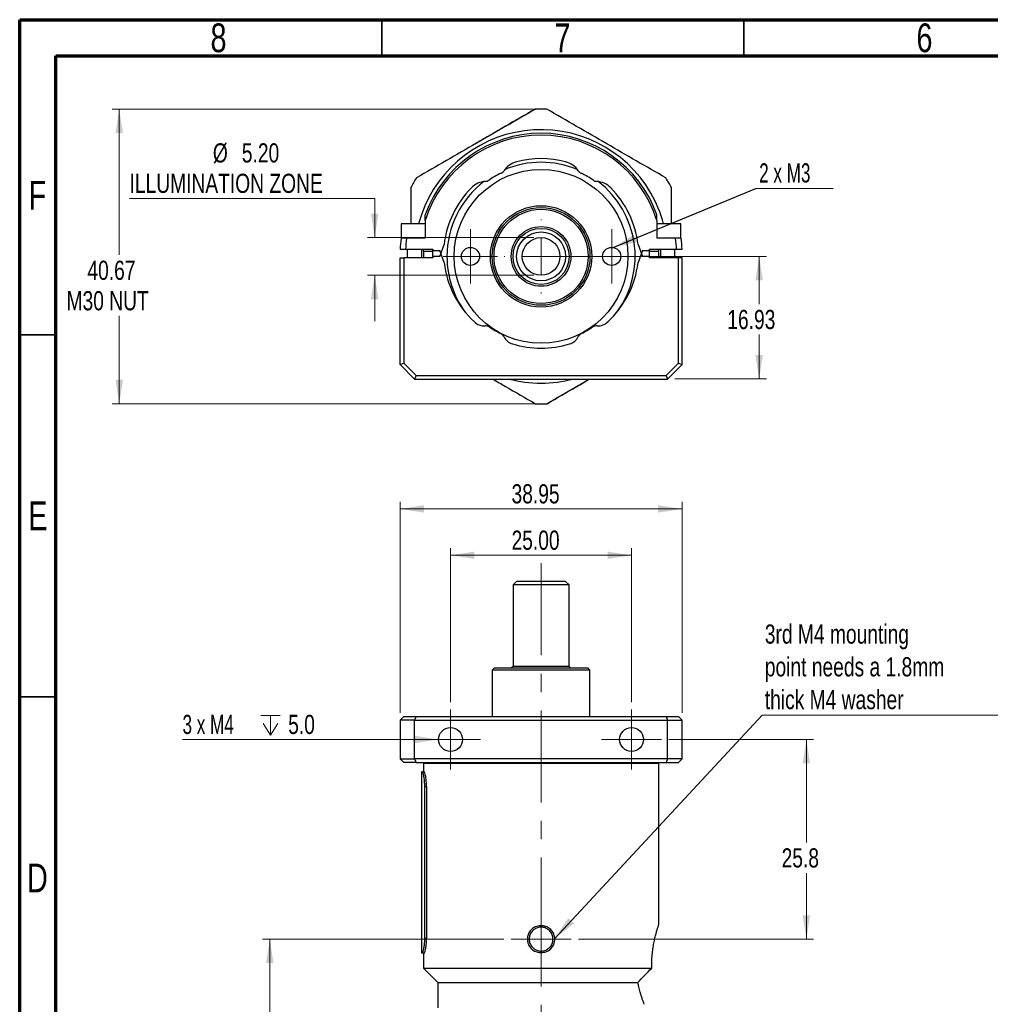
# Model space of a CAD drawing. Header units: millimetres. Extents: x 15 to 415, y 5 to 292.
# Tile 13 of 32: x 15 to 149, y 156 to 292. Entities that reach past the tile are written whole.
import ezdxf

# ---------------------------------------------------------------- set-up
doc = ezdxf.new("R2010")
doc.units = ezdxf.units.MM
doc.linetypes.add('CENTERX2', pattern=[20.32, 12.7, -2.54, 2.54, -2.54])
doc.styles.add('SLDTEXTSTYLE0', font='TXT', dxfattribs={"width": 0.75})
doc.styles.add('SLDTEXTSTYLE4', font='TXT', dxfattribs={"width": 0.666667})
doc.dimstyles.new('SLDDIMSTYLE0', dxfattribs={"dimtxt": 2.645833, "dimasz": 3.302, "dimexe": 0, "dimexo": 0.0625, "dimgap": 0.661458, "dimtad": 0, "dimtih": 1, "dimtoh": 1, "dimrnd": 1e-09, "dimzin": 4, "dimdsep": 46, "dimtxsty": 'SLDTEXTSTYLE0', "dimsah": 1, "dimcen": 0.09, "dimadec": 0, "dimazin": 1, "dimtfac": 1, "dimtmove": 0, "dimatfit": 0, "dimfxl": 1, "dimfrac": 2, "dimtolj": 1, "dimtzin": 12, "dimarcsym": 0})
doc.dimstyles.new('SLDDIMSTYLE1', dxfattribs={"dimtxt": 2.645833, "dimasz": 3.302, "dimexe": 0, "dimexo": 0.0625, "dimgap": 0.661458, "dimtad": 0, "dimtih": 1, "dimtoh": 1, "dimrnd": 1e-09, "dimzin": 4, "dimdsep": 46, "dimtxsty": 'SLDTEXTSTYLE0', "dimsah": 1, "dimcen": 0.09, "dimadec": 0, "dimazin": 1, "dimtfac": 1, "dimtofl": 0, "dimtmove": 0, "dimatfit": 3, "dimfxl": 1, "dimfrac": 2, "dimtolj": 1, "dimtzin": 12, "dimarcsym": 0})
doc.dimstyles.new('SLDDIMSTYLE2', dxfattribs={"dimtxt": 2.645833, "dimasz": 3.302, "dimexe": 0, "dimexo": 0.0625, "dimgap": 0.661458, "dimtad": 1, "dimrnd": 1e-09, "dimzin": 4, "dimdsep": 46, "dimtxsty": 'SLDTEXTSTYLE0', "dimsah": 1, "dimcen": 0.09, "dimadec": 0, "dimazin": 1, "dimtfac": 1, "dimtofl": 0, "dimtmove": 0, "dimatfit": 3, "dimfxl": 1, "dimfrac": 2, "dimtolj": 1, "dimtzin": 12, "dimarcsym": 0})
doc.dimstyles.new('SLDDIMSTYLE3', dxfattribs={"dimtxt": 2.645833, "dimasz": 3.302, "dimexe": 0, "dimexo": 0.0625, "dimgap": 0.661458, "dimtad": 1, "dimrnd": 1e-09, "dimzin": 12, "dimdsep": 46, "dimtxsty": 'SLDTEXTSTYLE0', "dimsah": 1, "dimcen": 0.09, "dimadec": 0, "dimazin": 3, "dimtfac": 1, "dimtofl": 0, "dimtmove": 0, "dimatfit": 3, "dimfxl": 1, "dimfrac": 2, "dimtolj": 1, "dimtzin": 12, "dimarcsym": 0})
doc.dimstyles.new('SLDDIMSTYLE4', dxfattribs={"dimtxt": 0.18, "dimasz": 3.302, "dimexe": 0, "dimexo": 0.0625, "dimgap": 0, "dimtad": 0, "dimtih": 1, "dimtoh": 1, "dimdec": 0, "dimrnd": 1e-09, "dimzin": 0, "dimdsep": 46, "dimtxsty": 'Standard', "dimsah": 1, "dimcen": 0.09, "dimadec": 0, "dimazin": 0, "dimtfac": 3.302, "dimtdec": 0, "dimtofl": 0, "dimtmove": 0, "dimatfit": 3, "dimfxl": 1, "dimfrac": 2, "dimtolj": 1, "dimtzin": 0, "dimarcsym": 0})
doc.dimstyles.new('SLDDIMSTYLE5', dxfattribs={"dimtxt": 2.645833, "dimasz": 3.302, "dimexe": 0, "dimexo": 0.0625, "dimgap": 0.661458, "dimtad": 0, "dimtih": 1, "dimtoh": 1, "dimrnd": 1e-09, "dimzin": 12, "dimdsep": 46, "dimtxsty": 'SLDTEXTSTYLE0', "dimsah": 1, "dimcen": 0.09, "dimadec": 0, "dimazin": 3, "dimtfac": 1, "dimtofl": 0, "dimtmove": 0, "dimatfit": 3, "dimfxl": 1, "dimfrac": 2, "dimtolj": 1, "dimtzin": 12, "dimarcsym": 0})
doc.dimstyles.new('SLDDIMSTYLE7', dxfattribs={"dimtxt": 2.645833, "dimasz": 3.302, "dimexe": 0, "dimexo": 0.0625, "dimgap": 0.661458, "dimtad": 1, "dimrnd": 1e-09, "dimzin": 12, "dimdsep": 46, "dimtxsty": 'SLDTEXTSTYLE0', "dimblk1": 'NONE', "dimsah": 1, "dimcen": 0, "dimadec": 0, "dimazin": 3, "dimtfac": 1, "dimtmove": 0, "dimatfit": 3, "dimldrblk": 'NONE', "dimfxl": 1, "dimfrac": 2, "dimtolj": 1, "dimtzin": 12, "dimarcsym": 0})

# ---------------------------------------------------------------- blocks, each defined once
blk = doc.blocks.new('_D_4')
at = {"color": 7, "linetype": 'Continuous', "lineweight": 0}
for p, q in [((86.79, 279.65), (27.75, 279.65)), ((28.75, 279.65), (28.75, 259.52)), ((28.75, 238.98), (28.75, 251.11)), ((86.79, 238.98), (27.75, 238.98))]:
    blk.add_line(p, q, dxfattribs=at)
at = {"color": 7, "linetype": 'Continuous', "lineweight": 18}
for points in [[(28.75, 279.65), (28.24, 276.35), (29.26, 276.35)], [(28.75, 238.98), (29.26, 242.28), (28.24, 242.28)]]:
    blk.add_solid(points, dxfattribs=at)
at = {"color": 7, "linetype": 'Continuous', "lineweight": 18, "char_height": 2.646, "attachment_point": 1, "style": 'SLDTEXTSTYLE0'}
for s, insert in [('40.67', (24.35, 258.72)), ('M30 NUT', (21.47, 254.52))]:
    blk.add_mtext(s, dxfattribs=dict(at, insert=insert))
blk = doc.blocks.new('_D_5')
at = {"color": 7, "linetype": 'Continuous', "lineweight": 0}
for p, q in [((88.01, 259.32), (118.13, 259.32)), ((117.13, 259.32), (117.13, 252.72)), ((117.13, 242.39), (117.13, 248.52)), ((105.48, 242.39), (118.13, 242.39))]:
    blk.add_line(p, q, dxfattribs=at)
at = {"color": 7, "linetype": 'Continuous', "lineweight": 18}
for points in [[(117.13, 259.32), (116.62, 256.01), (117.64, 256.01)], [(117.13, 242.39), (117.64, 245.69), (116.62, 245.69)]]:
    blk.add_solid(points, dxfattribs=at)
at = {"color": 7, "linetype": 'Continuous', "lineweight": 18, "insert": (112.73, 251.93), "char_height": 2.646, "attachment_point": 1, "style": 'SLDTEXTSTYLE0'}
blk.add_mtext('16.93', dxfattribs=at)
blk = doc.blocks.new('_D_6')
at = {"color": 7, "linetype": 'Continuous', "lineweight": 0}
for p, q in [((30.17, 267.32), (64.03, 267.32)), ((64.03, 267.32), (64.03, 261.92)), ((86.01, 261.92), (63.03, 261.92)), ((86.01, 256.72), (63.03, 256.72)), ((64.03, 256.72), (64.03, 250.37))]:
    blk.add_line(p, q, dxfattribs=at)
at = {"color": 7, "linetype": 'Continuous', "lineweight": 18}
for points in [[(64.03, 261.92), (64.54, 265.22), (63.52, 265.22)], [(64.03, 256.72), (63.52, 253.41), (64.54, 253.41)]]:
    blk.add_solid(points, dxfattribs=at)
at = {"color": 7, "linetype": 'Continuous', "lineweight": 18, "attachment_point": 1, "style": 'SLDTEXTSTYLE0'}
for s, insert, char_height in [('%%c', (41.68, 274.93), 2.646), ('5.20', (45.68, 274.93), 2.646), ('ILLUMINATION ZONE', (30.17, 270.73), 2.6458)]:
    blk.add_mtext(s, dxfattribs=dict(at, insert=insert, char_height=char_height))
blk = doc.blocks.new('SW_NOTE_0_6')
at = {"color": 0, "linetype": 'Continuous', "lineweight": 0}
blk.add_line((10.68, 0), (0, 0), dxfattribs=at)
at = {"color": 0, "linetype": 'Continuous', "lineweight": 0, "insert": (0.47, 3.45), "char_height": 2.646, "attachment_point": 1, "style": 'SLDTEXTSTYLE4'}
blk.add_mtext('2 x M3', dxfattribs=at)
blk = doc.blocks.new('SW_CENTERMARKSYMBOL_0')
at = {"color": 0, "linetype": 'Continuous', "lineweight": 18}
for p, q in [((0, 2.5), (0, 3.75)), ((0, 0), (0, 2.5)), ((-2.5, 0), (-3.75, 0)), ((0, 0), (-2.5, 0)), ((0, 0), (0, -2.5)), ((0, 0), (2.5, 0)), ((2.5, 0), (3.75, 0)), ((0, -2.5), (0, -3.75))]:
    blk.add_line(p, q, dxfattribs=at)
blk = doc.blocks.new('SW_CENTERMARKSYMBOL_1')
at = {"color": 0, "linetype": 'Continuous', "lineweight": 18}
for p, q in [((0, 2.5), (0, 3.75)), ((0, 0), (0, 2.5)), ((-2.5, 0), (-3.75, 0)), ((0, 0), (-2.5, 0)), ((0, 0), (0, -2.5)), ((0, 0), (2.5, 0)), ((2.5, 0), (3.75, 0)), ((0, -2.5), (0, -3.75))]:
    blk.add_line(p, q, dxfattribs=at)
blk = doc.blocks.new('SW_CENTERMARKSYMBOL_2')
at = {"color": 0, "linetype": 'Continuous', "lineweight": 18}
for p, q in [((0, 5), (0, 5.1)), ((0, 0), (0, 2.5)), ((-5, 0), (-5.1, 0)), ((0, 0), (-2.5, 0)), ((0, 0), (0, -2.5)), ((0, 0), (2.5, 0)), ((5, 0), (5.1, 0)), ((0, -5), (0, -5.1))]:
    blk.add_line(p, q, dxfattribs=at)
blk = doc.blocks.new('_D_7')
at = {"color": 7, "linetype": 'Continuous', "lineweight": 0}
for p, q in [((67.54, 196.3), (67.54, 225.45)), ((67.54, 224.45), (106.48, 224.45)), ((106.48, 196.3), (106.48, 225.45))]:
    blk.add_line(p, q, dxfattribs=at)
at = {"color": 7, "linetype": 'Continuous', "lineweight": 18}
for points in [[(67.54, 224.45), (70.84, 223.94), (70.84, 224.96)], [(106.48, 224.45), (103.18, 224.96), (103.18, 223.94)]]:
    blk.add_solid(points, dxfattribs=at)
at = {"color": 7, "linetype": 'Continuous', "lineweight": 18, "insert": (82.93, 227.86), "char_height": 2.646, "attachment_point": 1, "style": 'SLDTEXTSTYLE0'}
blk.add_mtext('38.95', dxfattribs=at)
blk = doc.blocks.new('_D_8')
at = {"color": 7, "linetype": 'Continuous', "lineweight": 0}
for p, q in [((74.51, 197.76), (74.51, 219.05)), ((99.51, 197.76), (99.51, 219.05)), ((74.51, 218.05), (99.51, 218.05))]:
    blk.add_line(p, q, dxfattribs=at)
at = {"color": 7, "linetype": 'Continuous', "lineweight": 18}
for points in [[(74.51, 218.05), (77.81, 217.55), (77.81, 218.56)], [(99.51, 218.05), (96.21, 218.56), (96.21, 217.55)]]:
    blk.add_solid(points, dxfattribs=at)
at = {"color": 7, "linetype": 'Continuous', "lineweight": 18, "insert": (82.93, 221.46), "char_height": 2.646, "attachment_point": 1, "style": 'SLDTEXTSTYLE0'}
blk.add_mtext('25.00', dxfattribs=at)
blk = doc.blocks.new('_D_9')
at = {"color": 7, "linetype": 'Continuous', "lineweight": 0}
for p, q in [((104.66, 192.61), (124.65, 192.61)), ((123.65, 192.61), (123.65, 178.38)), ((123.65, 165.05), (123.65, 174.18)), ((92.16, 165.05), (124.65, 165.05))]:
    blk.add_line(p, q, dxfattribs=at)
at = {"color": 7, "linetype": 'Continuous', "lineweight": 18}
for points in [[(123.65, 192.61), (123.14, 189.31), (124.16, 189.31)], [(123.65, 165.05), (124.16, 168.35), (123.14, 168.35)]]:
    blk.add_solid(points, dxfattribs=at)
at = {"color": 7, "linetype": 'Continuous', "lineweight": 18, "insert": (120.23, 177.59), "char_height": 2.646, "attachment_point": 1, "style": 'SLDTEXTSTYLE0'}
blk.add_mtext('25.8', dxfattribs=at)
blk = doc.blocks.new('_D_10')
at = {"color": 7, "linetype": 'Continuous', "lineweight": 0}
for p, q in [((81.86, 165.05), (48.54, 165.05)), ((49.54, 165.05), (49.54, 135.1)), ((49.54, 112.05), (49.54, 130.9)), ((72.01, 112.05), (48.54, 112.05))]:
    blk.add_line(p, q, dxfattribs=at)
at = {"color": 7, "linetype": 'Continuous', "lineweight": 18}
for points in [[(49.54, 165.05), (49.03, 161.75), (50.05, 161.75)], [(49.54, 112.05), (50.05, 115.35), (49.03, 115.35)]]:
    blk.add_solid(points, dxfattribs=at)
at = {"color": 7, "linetype": 'Continuous', "lineweight": 18, "insert": (45.14, 134.31), "char_height": 2.646, "attachment_point": 1, "style": 'SLDTEXTSTYLE0'}
blk.add_mtext('53.00', dxfattribs=at)
blk = doc.blocks.new('SW_SYMBOL_HOLE_DEPTH')
at = {"color": 0, "linetype": 'Continuous', "lineweight": 18}
for p, q in [((0, 875), (800, 875)), ((400, 875), (400, 75)), ((100, 555), (400, 75)), ((700, 555), (400, 75))]:
    blk.add_line(p, q, dxfattribs=at)
blk = doc.blocks.new('_D_14')
at = {"color": 7, "linetype": 'Continuous', "lineweight": 0}
for q in [(37.49, 192.61), (76.16, 192.61)]:
    blk.add_line((72.86, 192.61), q, dxfattribs=at)
at = {"color": 7, "linetype": 'Continuous', "lineweight": 18}
blk.add_solid([(72.86, 192.61), (69.56, 193.12), (69.56, 192.11)], dxfattribs=at)
at = {"color": 7, "linetype": 'Continuous', "lineweight": 18, "xscale": 0.0033796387, "yscale": 0.0033796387, "zscale": 0.0033796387}
blk.add_blockref('SW_SYMBOL_HOLE_DEPTH', (48.29, 192.97), dxfattribs=at)
at = {"color": 7, "linetype": 'Continuous', "lineweight": 18, "char_height": 2.646, "attachment_point": 1}
for s, insert, style in [('3 x M4', (37.49, 196.02), 'SLDTEXTSTYLE4'), ('5.0', (52.08, 196.02), 'SLDTEXTSTYLE0')]:
    blk.add_mtext(s, dxfattribs=dict(at, insert=insert, style=style))
blk = doc.blocks.new('_None')
blk = doc.blocks.new('SW_NOTE_0_7')
at = {"color": 0, "linetype": 'Continuous', "lineweight": 0}
blk.add_line((36, 0), (0, 0), dxfattribs=at)
at = {"color": 0, "linetype": 'Continuous', "lineweight": 0, "char_height": 2.6458, "attachment_point": 1, "style": 'SLDTEXTSTYLE0'}
for s, insert in [('3rd M4 mounting', (0.38, 12.53)), ('point needs a 1.8mm', (0.38, 8.01)), ('thick M4 washer', (0.38, 3.48))]:
    blk.add_mtext(s, dxfattribs=dict(at, insert=insert))
blk = doc.blocks.new('SW_CENTERMARKSYMBOL_3')
at = {"color": 0, "linetype": 'Continuous', "lineweight": 18}
for p, q in [((0, 2.5), (0, 4.15)), ((0, 0), (0, 2.5)), ((-2.5, 0), (-4.15, 0)), ((0, 0), (-2.5, 0)), ((0, 0), (0, -2.5)), ((0, 0), (2.5, 0)), ((2.5, 0), (4.15, 0)), ((0, -2.5), (0, -4.15))]:
    blk.add_line(p, q, dxfattribs=at)
blk = doc.blocks.new('SW_CENTERMARKSYMBOL_4')
at = {"color": 0, "linetype": 'Continuous', "lineweight": 18}
for p, q in [((0, 2.5), (0, 4.15)), ((0, 0), (0, 2.5)), ((-2.5, 0), (-4.15, 0)), ((0, 0), (-2.5, 0)), ((0, 0), (0, -2.5)), ((0, 0), (2.5, 0)), ((2.5, 0), (4.15, 0)), ((0, -2.5), (0, -4.15))]:
    blk.add_line(p, q, dxfattribs=at)
blk = doc.blocks.new('SW_CENTERMARKSYMBOL_5')
at = {"color": 0, "linetype": 'Continuous', "lineweight": 18}
for p, q in [((0, 2.5), (0, 4.15)), ((0, 0), (0, 2.5)), ((-2.5, 0), (-4.15, 0)), ((0, 0), (-2.5, 0)), ((0, 0), (0, -2.5)), ((0, 0), (2.5, 0)), ((2.5, 0), (4.15, 0)), ((0, -2.5), (0, -4.15))]:
    blk.add_line(p, q, dxfattribs=at)

msp = doc.modelspace()

# ---------------------------------------------------------------- linework, layer by layer
at = {"color": 7, "linetype": 'Continuous', "lineweight": 70}
for p, q in [((15, 5), (15, 292)), ((15, 292), (415, 292)), ((20, 10), (20, 287)), ((20, 287), (410, 287))]:
    msp.add_line(p, q, dxfattribs=at)
at = {"color": 7, "linetype": 'Continuous', "lineweight": 35}
for p, q in [((65, 287), (65, 292)), ((115, 287), (115, 292)), ((20, 248.5), (15, 248.5)), ((20, 198.5), (15, 198.5))]:
    msp.add_line(p, q, dxfattribs=at)
at = {"color": 7, "linetype": 'Continuous', "lineweight": 25}
for p, q in [((86.174, 279.649), (86.231, 279.651)), ((67.685, 263.816), (67.685, 261.816)), ((71.009, 263.816), (67.685, 263.816)), ((71.009, 264.272), (71.009, 265.06)), ((71.009, 264.272), (71.009, 261.816)), ((103.009, 264.272), (103.009, 265.06)), ((103.009, 264.272), (103.009, 261.816)), ((106.273, 263.816), (103.009, 263.816)), ((106.334, 263.816), (106.273, 263.816)), ((106.334, 261.816), (106.334, 263.816)), ((68.427, 261.816), (67.67, 261.816)), ((71.009, 261.816), (68.427, 261.816)), ((105.592, 261.816), (103.009, 261.816)), ((106.348, 261.816), (105.592, 261.816)), ((67.535, 260.316), (68.286, 260.316)), ((68.286, 260.316), (72.043, 260.316)), ((68.535, 260.316), (68.535, 259.138)), ((70.535, 259.138), (70.535, 260.316)), ((70.535, 260.236), (70.54, 260.316)), ((70.776, 260.041), (72.01, 260.041)), ((72.009, 260.138), (73.009, 260.138)), ((73.009, 259.316), (73.611, 260.968)), ((73.611, 258.485), (73.009, 260.138)), ((100.408, 260.968), (101.009, 259.316)), ((101.009, 260.138), (100.408, 258.485)), ((101.009, 260.138), (102.009, 260.138)), ((101.976, 260.316), (105.733, 260.316)), ((102.009, 260.041), (103.243, 260.041)), ((103.484, 260.316), (103.484, 259.138)), ((105.484, 259.138), (105.484, 260.316)), ((105.733, 260.316), (106.484, 260.316)), ((67.535, 244.388), (67.535, 259.138)), ((67.535, 259.138), (68.035, 259.138)), ((68.035, 259.138), (68.035, 244.595)), ((72.043, 259.138), (68.035, 259.138)), ((73.009, 259.316), (72.009, 259.316)), ((102.009, 259.316), (101.009, 259.316)), ((105.984, 259.138), (101.976, 259.138)), ((105.984, 244.595), (105.984, 259.138)), ((106.484, 259.138), (105.984, 259.138)), ((106.484, 244.388), (106.484, 259.138)), ((67.535, 244.388), (68.035, 244.595)), ((69.535, 242.388), (67.535, 244.388)), ((68.035, 244.595), (69.742, 242.888)), ((104.277, 242.888), (105.984, 244.595)), ((104.484, 242.388), (106.484, 244.388)), ((105.984, 244.595), (106.484, 244.388)), ((69.742, 242.888), (69.535, 242.388)), ((69.535, 242.388), (104.484, 242.388)), ((69.742, 242.888), (104.277, 242.888)), ((104.277, 242.888), (104.484, 242.388)), ((87.845, 238.983), (87.788, 238.981)), ((83.634, 214.451), (83.134, 213.951)), ((83.134, 213.951), (83.134, 202.701)), ((90.884, 213.951), (83.134, 213.951)), ((87.009, 214.451), (83.634, 214.451)), ((90.384, 214.451), (87.009, 214.451)), ((90.884, 213.951), (90.384, 214.451)), ((90.884, 202.701), (90.884, 213.951)), ((83.134, 202.701), (82.884, 202.451)), ((90.884, 202.701), (83.134, 202.701)), ((91.134, 202.451), (90.884, 202.701)), ((80.509, 202.451), (80.259, 202.201)), ((80.259, 202.201), (80.259, 195.801)), ((93.759, 202.201), (80.259, 202.201)), ((93.509, 202.451), (80.509, 202.451)), ((93.759, 202.201), (93.509, 202.451)), ((93.759, 195.801), (93.759, 202.201)), ((67.535, 195.301), (68.035, 195.801)), ((68.035, 195.801), (69.742, 195.801)), ((69.742, 195.801), (69.535, 195.301)), ((69.742, 195.801), (104.277, 195.801)), ((104.277, 195.801), (104.484, 195.301)), ((104.277, 195.801), (105.984, 195.801)), ((105.984, 195.801), (106.484, 195.301)), ((67.535, 195.301), (67.535, 189.926)), ((69.535, 195.301), (67.535, 195.301)), ((69.535, 189.926), (69.535, 195.301)), ((69.535, 195.301), (104.484, 195.301)), ((104.484, 189.926), (104.484, 195.301)), ((104.484, 195.301), (106.484, 195.301)), ((106.484, 189.926), (106.484, 195.301)), ((68.035, 189.426), (67.535, 189.926)), ((67.535, 189.926), (69.535, 189.926)), ((69.742, 189.426), (68.035, 189.426)), ((104.484, 189.926), (69.535, 189.926)), ((69.535, 189.926), (69.742, 189.426)), ((69.742, 189.426), (104.277, 189.426)), ((70.759, 189.301), (70.759, 188.14)), ((103.259, 189.301), (70.759, 189.301)), ((72.009, 189.426), (72.009, 189.301)), ((102.009, 189.301), (102.009, 189.426)), ((103.259, 167.051), (103.259, 189.301)), ((104.484, 189.926), (104.277, 189.426)), ((104.277, 189.426), (105.984, 189.426)), ((106.484, 189.926), (104.484, 189.926)), ((106.484, 189.926), (105.984, 189.426)), ((70.509, 188.14), (70.509, 163.14)), ((70.607, 188.14), (70.509, 188.14)), ((70.607, 188.14), (70.852, 188.14)), ((70.944, 165.14), (70.944, 186.14)), ((70.944, 186.14), (71.188, 186.14)), ((71.188, 186.14), (71.188, 165.14)), ((71.188, 165.14), (70.944, 165.14)), ((70.509, 163.14), (70.607, 163.14)), ((70.607, 163.14), (70.852, 163.14)), ((70.759, 163.14), (70.759, 161.051)), ((70.759, 161.051), (72.759, 159.051)), ((70.759, 161.051), (102.309, 161.051)), ((72.759, 159.051), (72.759, 155.551)), ((72.759, 159.051), (100.391, 159.051))]:
    msp.add_line(p, q, dxfattribs=at)
at = {"color": 7, "linetype": 'CENTERX2', "lineweight": 18}
msp.add_line((87.009, 216.941), (87.009, 97.413), dxfattribs=at)
at = {"color": 7, "linetype": 'Continuous', "lineweight": 25}
for centre, radius in [((87.009, 259.316), 12), ((87.009, 259.316), 7), ((87.009, 259.316), 6.75), ((87.009, 259.316), 6.5), ((87.009, 259.316), 4.125), ((87.009, 259.316), 3.875), ((87.009, 259.316), 3.375), ((87.009, 259.316), 2.6), ((77.259, 259.316), 1.25), ((96.759, 259.316), 1.25), ((74.509, 192.614), 1.65), ((99.509, 192.614), 1.65)]:
    msp.add_circle(centre, radius, dxfattribs=at)
for centre, radius, start, end in [((87.009, 259.316), 20.35, 87.80738, 92.19262), ((87.009, 259.316), 17.5, 30, 165.0994), ((87.009, 259.316), 17, 19.74992, 160.25008), ((87.009, 259.316), 16.75, 17.21055, 162.78945), ((84.374, 269.48), 3, 104.5355, 146.13811), ((87.009, 259.316), 13, 67.32518, 112.67482), ((87.009, 259.316), 13.5, 75.4645, 104.5355), ((89.645, 269.48), 3, 33.86189, 75.4645), ((87.009, 259.316), 12.75, 115.6723, 124.3277), ((81.053, 271.708), 1, 295.6723, 326.13811), ((92.966, 271.708), 1, 213.86189, 244.3277), ((87.009, 259.316), 12.75, 55.6723, 64.3277), ((87.009, 259.316), 20.35, 147.80738, 152.19262), ((87.009, 259.316), 13, 127.32518, 180), ((79.525, 266.68), 3, 93.86189, 135.4645), ((79.255, 270.671), 1, 273.86189, 304.3277), ((94.763, 270.671), 1, 235.6723, 266.13811), ((94.494, 266.68), 3, 44.5355, 86.13811), ((87.009, 259.316), 13, 323.98716, 52.67482), ((87.009, 259.316), 20.35, 27.80738, 32.19262), ((87.009, 259.316), 13.5, 135.4645, 172.96787), ((87.009, 259.316), 13.5, 7.03213, 44.5355), ((87.009, 259.316), 17.5, 14.9006, 30), ((87.009, 259.316), 19.5, 172.63411, 177.06047), ((87.009, 259.316), 18.75, 172.33774, 176.94277), ((87.009, 259.316), 18.75, 3.05723, 7.66226), ((87.009, 259.316), 19.5, 2.93953, 7.36589), ((87.009, 259.316), 16.25, 177.44288, 180.62589), ((87.009, 259.316), 15, 176.17745, 180), ((87.009, 260.138), 15, 180, 183.82255), ((87.009, 259.316), 15, 0, 3.82255), ((87.009, 260.138), 15, 356.17745, 0), ((87.009, 259.316), 16.25, 359.37411, 2.55712), ((87.009, 260.138), 13.5, 187.03213, 226.98121), ((87.009, 259.316), 13, 180, 216.01284), ((87.009, 260.138), 13.5, 313.01879, 352.96787), ((79.164, 251.73), 2, 226.98121, 273.11834), ((94.855, 251.73), 2, 266.88166, 313.01879), ((79.327, 248.735), 1, 56.03196, 93.11834), ((87.009, 260.138), 12.75, 236.03196, 243.96804), ((87.009, 260.138), 12.75, 296.03196, 303.96804), ((94.692, 248.735), 1, 86.88166, 123.96804), ((80.975, 247.783), 1, 26.88166, 63.96804), ((83.651, 249.14), 2, 206.88166, 253.01879), ((90.368, 249.14), 2, 286.98121, 333.11834), ((93.044, 247.783), 1, 116.03196, 153.11834), ((87.009, 260.138), 13.5, 253.01879, 286.98121), ((87.009, 259.316), 17.5, 255.30419, 284.69581), ((87.009, 259.316), 20.35, 267.80738, 272.19262)]:
    msp.add_arc(centre, radius, start, end, dxfattribs=at)
for points, knots in [([(86.231, 279.651), (84.876, 278.869), (82.167, 277.304), (78.055, 274.93), (73.92, 272.543), (71.165, 270.953), (69.788, 270.158)], [0, 0, 0, 0, 0.2479648, 0.4958684, 0.7479019, 1, 1, 1, 1]), ([(86.174, 279.649), (84.821, 278.863), (82.117, 277.291), (79.378, 275.699), (78.003, 274.901), (77.988, 274.892)], [0, 0, 0, 0, 0.4972404, 0.994358, 1, 1, 1, 1]), ([(104.231, 270.158), (102.876, 270.94), (100.167, 272.504), (96.055, 274.878), (91.92, 277.265), (89.165, 278.856), (87.788, 279.651)], [0, 0, 0, 0, 0.2479648, 0.4958684, 0.7479019, 1, 1, 1, 1]), ([(69.009, 268.809), (69.009, 267.246), (69.009, 265.601), (69.009, 263.945), (69.009, 263.862)], [0, 0, 0, 0, 0.94991011, 1, 1, 1, 1]), ([(105.009, 263.816), (105.009, 263.888), (105.009, 265.559), (105.009, 267.22), (105.009, 268.809)], [0, 0, 0, 0, 0.0431975, 1, 1, 1, 1]), ([(70.776, 260.041), (70.776, 260.046), (70.776, 260.057), (70.781, 260.144), (70.785, 260.236), (70.789, 260.302), (70.79, 260.316)], [0, 0, 0, 0, 0.3065352, 0.6130681, 0.9196699, 1, 1, 1, 1]), ([(103.228, 260.316), (103.23, 260.285), (103.235, 260.204), (103.24, 260.11), (103.243, 260.049), (103.243, 260.043), (103.243, 260.041)], [0, 0, 0, 0, 0.1838682, 0.4916284, 0.7988932, 1, 1, 1, 1]), ([(80.329, 242.388), (80.918, 242.048), (82.892, 240.908), (84.854, 239.776), (86.231, 238.981)], [0, 0, 0, 0, 0.2982394, 1, 1, 1, 1]), ([(87.788, 238.981), (89.142, 239.763), (91.104, 240.895), (93.079, 242.035), (93.69, 242.388)], [0, 0, 0, 0, 0.69025126, 1, 1, 1, 1]), ([(87.845, 238.983), (89.197, 239.769), (91.145, 240.901), (93.105, 242.04), (93.705, 242.388)], [0, 0, 0, 0, 0.6940412, 1, 1, 1, 1]), ([(70.944, 186.14), (70.939, 186.365), (70.929, 186.814), (70.853, 187.414), (70.757, 187.865), (70.667, 188.105), (70.624, 188.13), (70.607, 188.14)], [0, 0, 0, 0, 0.21434977, 0.42870299, 0.64291515, 0.8565805, 1, 1, 1, 1]), ([(71.188, 186.14), (71.182, 186.365), (71.172, 186.814), (71.097, 187.414), (71, 187.865), (70.912, 188.105), (70.869, 188.13), (70.852, 188.14)], [0, 0, 0, 0, 0.21433905, 0.42868165, 0.64287884, 0.85651237, 1, 1, 1, 1]), ([(85.112, 165.051), (85.132, 165.255), (85.172, 165.662), (85.483, 166.207), (85.946, 166.631), (86.537, 166.887), (87.188, 166.937), (87.823, 166.769), (88.365, 166.402), (88.749, 165.88), (88.891, 165.398), (88.909, 165.084), (88.901, 164.834), (88.832, 164.451), (88.577, 163.945), (88.123, 163.505), (87.543, 163.232), (86.894, 163.161), (86.254, 163.307), (85.699, 163.657), (85.3, 164.167), (85.129, 164.663), (85.116, 164.962), (85.112, 165.051)], [0, 0, 0, 0, 0.05167457, 0.1034137, 0.15609999, 0.21001072, 0.26471517, 0.31968577, 0.37458442, 0.42895767, 0.48221892, 0.49992663, 0.50910335, 0.54606107, 0.59846047, 0.65101277, 0.70481318, 0.75946691, 0.81443184, 0.86935232, 0.92380214, 0.97718805, 1, 1, 1, 1]), ([(85.359, 165.051), (85.377, 165.235), (85.413, 165.604), (85.694, 166.095), (86.109, 166.472), (86.631, 166.69), (87.193, 166.722), (87.733, 166.568), (88.193, 166.246), (88.521, 165.788), (88.645, 165.363), (88.661, 165.078), (88.654, 164.834), (88.581, 164.471), (88.331, 164.011), (87.913, 163.633), (87.393, 163.414), (86.83, 163.379), (86.29, 163.532), (85.829, 163.853), (85.501, 164.31), (85.371, 164.736), (85.362, 164.986), (85.359, 165.051)], [0, 0, 0, 0, 0.0532186, 0.1064608, 0.1601005, 0.2139355, 0.2674594, 0.3206535, 0.374007, 0.4277625, 0.4815423, 0.4999369, 0.5103769, 0.5524871, 0.606087, 0.6597224, 0.713558, 0.7670856, 0.8202807, 0.8736309, 0.927384, 0.9811659, 1, 1, 1, 1]), ([(102.309, 161.051), (102.305, 161.218), (102.294, 161.678), (102.318, 162.445), (102.394, 163.312), (102.511, 164.135), (102.655, 164.89), (102.815, 165.568), (102.973, 166.145), (103.11, 166.598), (103.23, 166.966), (103.249, 167.02), (103.259, 167.051)], [0, 0, 0, 0, 0.0544539, 0.1505551, 0.2495548, 0.3456266, 0.4443012, 0.5438958, 0.6462233, 0.7483181, 0.8535845, 1, 1, 1, 1]), ([(70.607, 163.14), (70.634, 163.162), (70.688, 163.205), (70.791, 163.547), (70.882, 164.052), (70.936, 164.615), (70.942, 164.989), (70.944, 165.14)], [0, 0, 0, 0, 0.21425, 0.4285451, 0.642023, 0.8558589, 1, 1, 1, 1]), ([(70.852, 163.14), (70.878, 163.162), (70.932, 163.205), (71.034, 163.547), (71.125, 164.052), (71.179, 164.615), (71.185, 164.989), (71.188, 165.14)], [0, 0, 0, 0, 0.2142362, 0.4285189, 0.6419593, 0.8557683, 1, 1, 1, 1]), ([(100.391, 159.051), (100.689, 159.382), (101.293, 160.051), (101.967, 160.715), (102.309, 161.051)], [0, 0, 0, 0, 0.4935331, 1, 1, 1, 1]), ([(101.259, 156.051), (101.254, 156.065), (101.243, 156.092), (101.16, 156.313), (101.034, 156.659), (100.875, 157.132), (100.695, 157.731), (100.526, 158.379), (100.431, 158.849), (100.391, 159.051)], [0, 0, 0, 0, 0.143546, 0.2914341, 0.4349341, 0.5822987, 0.731627, 0.8849476, 1, 1, 1, 1])]:
    msp.add_open_spline(points, degree=3, knots=knots, dxfattribs=at)

# ---------------------------------------------------------------- block references
at = {"color": 7, "linetype": 'Continuous', "lineweight": 0}
for name, p in [('SW_NOTE_0_6', (116.662, 268.715)), ('SW_CENTERMARKSYMBOL_2', (87.009, 259.316)), ('SW_CENTERMARKSYMBOL_1', (77.259, 259.316)), ('SW_CENTERMARKSYMBOL_0', (96.759, 259.316)), ('SW_NOTE_0_7', (117.53, 195.967)), ('SW_CENTERMARKSYMBOL_3', (74.509, 192.614)), ('SW_CENTERMARKSYMBOL_4', (99.509, 192.614)), ('SW_CENTERMARKSYMBOL_5', (87.009, 165.051))]:
    msp.add_blockref(name, p, dxfattribs=at)

# ---------------------------------------------------------------- texts
at = {"color": 7, "linetype": 'Continuous', "lineweight": 0, "char_height": 3.969, "attachment_point": 2, "style": 'SLDTEXTSTYLE0'}
for s, insert in [('8', (42.46, 291.484)), ('7', (89.96, 291.484)), ('6', (139.96, 291.484)), ('F', (17.458, 269.734)), ('E', (17.508, 225.484)), ('D', (17.453, 175.484))]:
    msp.add_mtext(s, dxfattribs=dict(at, insert=insert))

# ---------------------------------------------------------------- dimensions: what is measured, and where the dimension line sits
at = {"color": 7, "linetype": 'Continuous', "lineweight": 18}
for base, p1, p2, text, dimstyle, picture, middle in [((28.747, 238.981), (87.788, 279.651), (87.788, 238.981), '<>\\PM30 NUT', 'SLDDIMSTYLE5', '_D_4', (28.747, 255.311)), ((64.03, 261.916), (87.009, 256.716), (87.009, 261.916), '%%c<>\\PILLUMINATION ZONE', 'SLDDIMSTYLE0', '_D_6', (64.03, 271.576)), ((123.648, 165.051), (103.659, 192.614), (91.159, 165.051), '25.8', 'SLDDIMSTYLE5', '_D_9', (123.648, 176.281))]:
    dim = msp.add_linear_dim(base=base, p1=p1, p2=p2, angle=90, text=text, dimstyle=dimstyle, dxfattribs=at)
    dim.commit()
    dim.dimension.update_dxf_attribs({"geometry": picture, "text_midpoint": middle, "dimtype": 160})
for base, p1, p2, dimstyle, picture, middle in [((117.131, 259.316), (104.484, 242.388), (87.009, 259.316), 'SLDDIMSTYLE5', '_D_5', (117.131, 250.62)), ((49.538, 165.051), (73.009, 112.051), (82.859, 165.051), 'SLDDIMSTYLE1', '_D_10', (49.538, 132.998))]:
    dim = msp.add_linear_dim(base=base, p1=p1, p2=p2, angle=90, dimstyle=dimstyle, dxfattribs=at)
    dim.commit()
    dim.dimension.update_dxf_attribs({"geometry": picture, "text_midpoint": middle, "dimtype": 160})
for base, p1, p2, dimstyle, picture, middle in [((106.484, 224.451), (67.535, 195.301), (106.484, 195.301), 'SLDDIMSTYLE3', '_D_7', (87.325, 224.451)), ((99.509, 218.054), (74.509, 196.764), (99.509, 196.764), 'SLDDIMSTYLE2', '_D_8', (87.325, 218.054))]:
    dim = msp.add_linear_dim(base=base, p1=p1, p2=p2, dimstyle=dimstyle, dxfattribs=at)
    dim.commit()
    dim.dimension.update_dxf_attribs({"geometry": picture, "text_midpoint": middle, "dimtype": 160})
dim = msp.add_diameter_dim_2p(p1=(76.159, 192.614), p2=(72.859, 192.614), text='3 x M4{\\fGDT;x}5.0', dimstyle='SLDDIMSTYLE7', override={"dimpost": '<>'}, dxfattribs=at)
dim.commit()
dim.dimension.update_dxf_attribs({"geometry": '_D_14', "text_midpoint": (47.148, 192.614), "dimtype": 163})

# ---------------------------------------------------------------- leaders
at = {"color": 7, "linetype": 'Continuous', "lineweight": 0}
for points in [[(96.982, 260.546), (116.662, 268.715)], [(88.904, 165.158), (117.53, 195.967)]]:
    msp.add_leader(points, dimstyle='SLDDIMSTYLE4', dxfattribs=at)

doc.saveas('drawing.dxf')
